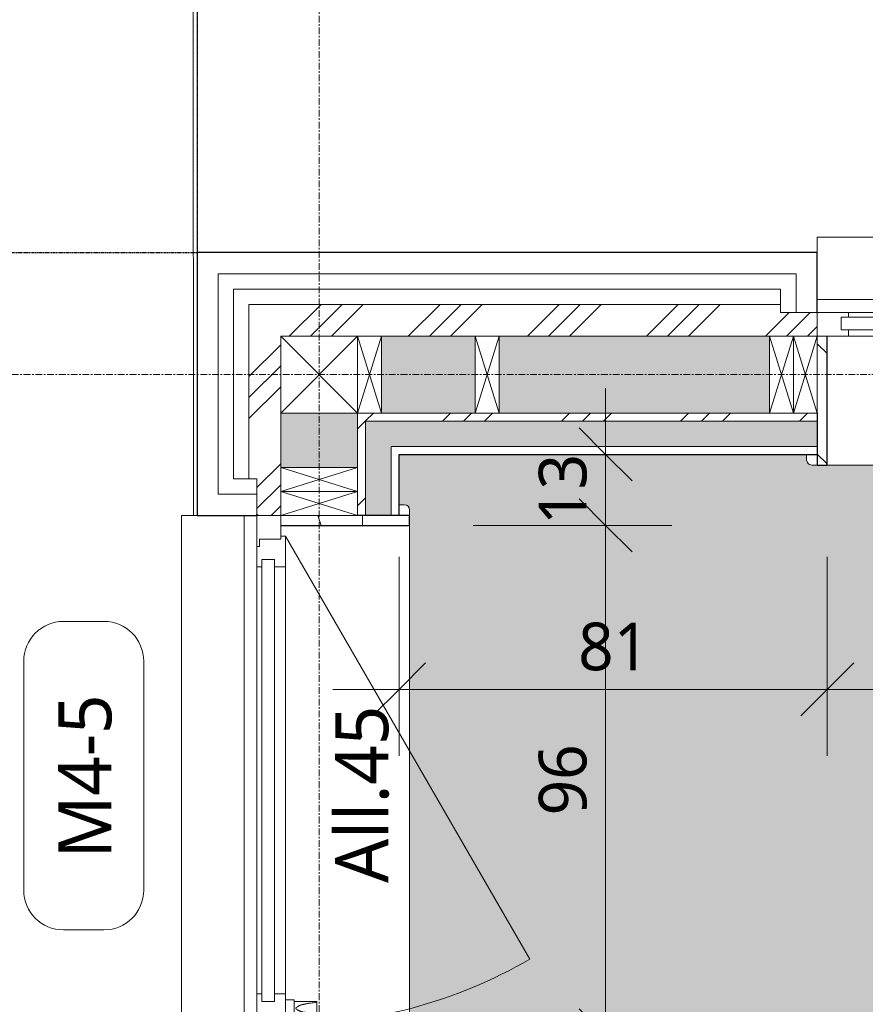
# Model space of a CAD drawing. Header units: millimetres. Extents: x -21522 to 77796, y -25697 to 15217.
# Tile 25 of 256: x -1770 to -175, y -17749 to -15891. Entities that reach past the tile are written whole.
import ezdxf

# ---------------------------------------------------------------- set-up
doc = ezdxf.new("R2010")
doc.units = ezdxf.units.MM
doc.linetypes.add('Caché', pattern=[3, 2, -1])
doc.linetypes.add('Ligne de quadrillage', pattern=[22.225, 12.7, -3.175, 3.175, -3.175])
for name, color, linetype, lineweight in [('A-ANNO-DIMS', 211, 'Continuous', 9), ('A-ANNO-DIMS-50', 211, 'Continuous', 9), ('A-AREA-PATT', 32, 'Continuous', 13), ('A-DETL', 90, 'Continuous', 70), ('A-DETL-GENF', 92, 'Continuous', 13), ('A-GLAZ', 151, 'Continuous', 13), ('A-GLAZ-IDEN', 152, 'Continuous', 9), ('A-WALL', 113, 'Continuous', 13), ('A-WALL-PATT', 111, 'Continuous', 13), ('C-TOPO-SDVS', 7, 'Continuous', 13), ('I-WALL', 2, 'Continuous', 13), ('S-GRID', 1, 'Continuous', 9)]:
    doc.layers.add(name, color=color, linetype=linetype, lineweight=lineweight)
doc.styles.add('Trebuchet MS_1', font='trebuc.ttf', dxfattribs={"height": 90})
doc.styles.add('Trebuchet MS_2', font='trebuc.ttf', dxfattribs={"height": 100})
doc.dimstyles.new('Cotes50e_Intérieur_Transparent', dxfattribs={"dimscale": 304.8, "dimtxt": 92.785582, "dimasz": 0.328084, "dimexe": 0.410105, "dimexo": 0.0625, "dimgap": 0.036089, "dimtad": 1, "dimdec": 0, "dimlfac": 0.1, "dimzin": 0, "dimdsep": 46, "dimtxsty": 'Trebuchet MS_1', "dimblk1": 'OBLIQUE', "dimblk2": 'OBLIQUE', "dimsah": 1, "dimcen": 0.09, "dimdle": 0.410105, "dimazin": 0, "dimtfac": 1, "dimtdec": 4, "dimtix": 1, "dimtmove": 0, "dimatfit": 3, "dimfxl": 0.82021, "dimfxlon": 1, "dimtvp": 1, "dimtolj": 1, "dimtzin": 0, "dimarcsym": 2})
pattern_1 = [(45, (0, 0), (-112.2532, 112.2532), []), (45, (39.69, 0), (0, 224.5064), []), (45, (-39.69, 0), (0, 224.5064), [])]
pattern_2 = [(315, (-1435.66, -20620.04), (177.7999, -88.8996), [15.715, -110.008]), (315, (-1357.873, -20653.376), (177.7999, -88.8996), [15.715, -110.008]), (315, (-1435.66, -20664.49), (177.7999, -88.8996), [15.715, -110.008]), (315, (-1357.873, -20697.827), (177.7999, -88.8996), [15.715, -110.008]), (341.565, (-1424.55, -20631.15), (355.59962, -88.89985), [35.141, -245.986]), (341.565, (-1391.21, -20642.264), (355.59962, -88.89985), [35.141, -245.986]), (341.565, (-1424.55, -20675.601), (355.59962, -88.89985), [35.141, -245.986]), (341.565, (-1391.21, -20686.714), (355.59962, -88.89985), [35.141, -245.986]), (45, (-1357.874, -20631.15), (-177.7999, -88.8996), [15.715, -110.008]), (45, (-1435.66, -20664.49), (-177.7999, -88.8996), [15.715, -110.008]), (45, (-1357.873, -20675.6), (-177.7999, -88.8996), [15.715, -110.008]), (45, (-1435.66, -20708.94), (-177.7999, -88.8996), [15.715, -110.008]), (18.435, (-1391.21, -20642.264), (-355.59962, -88.89985), [35.141, -245.986]), (18.435, (-1424.55, -20653.376), (-355.59962, -88.89985), [35.141, -245.986]), (18.435, (-1391.21, -20686.714), (-355.59962, -88.89985), [35.141, -245.986]), (18.435, (-1424.55, -20697.826), (-355.59962, -88.89985), [35.141, -245.986])]
pattern_3 = [(225, (171.194, -16330.41), (-88.8996, -177.8), [15.715, -110.008]), (225, (137.857, -16408.2), (-88.8996, -177.8), [15.715, -110.008]), (225, (126.744, -16330.41), (-88.8996, -177.8), [15.715, -110.008]), (225, (93.407, -16408.2), (-88.8996, -177.8), [15.715, -110.008]), (251.565, (160.082, -16341.522), (-88.89985, -355.5996), [35.141, -245.986]), (251.565, (148.97, -16374.86), (-88.89985, -355.5996), [35.141, -245.986]), (251.565, (115.632, -16341.522), (-88.89985, -355.5996), [35.141, -245.986]), (251.565, (104.52, -16374.86), (-88.89985, -355.5996), [35.141, -245.986]), (315, (160.08, -16408.2), (-88.8996, 177.8), [15.715, -110.008]), (315, (126.744, -16330.41), (-88.8996, 177.8), [15.715, -110.008]), (315, (115.63, -16408.2), (-88.8996, 177.8), [15.715, -110.008]), (315, (82.294, -16330.41), (-88.8996, 177.8), [15.715, -110.008]), (288.435, (148.97, -16374.86), (-88.89985, 355.5996), [35.141, -245.986]), (288.435, (137.857, -16341.523), (-88.89985, 355.5996), [35.141, -245.986]), (288.435, (104.52, -16374.86), (-88.89985, 355.5996), [35.141, -245.986]), (288.435, (93.407, -16341.523), (-88.89985, 355.5996), [35.141, -245.986])]
pattern_4 = [(108.435, (54.145, 0), (-208.24995, 416.49993), [79.025, -579.519]), (139.399, (29.155, 74.97), (-1249.505702, 1041.24372), [38.399, -1881.572]), (136.848, (208.25, 99.96), (-3123.769422, 2915.4788923), [91.346, -4475.934]), (109.983, (141.61, 162.435), (-624.746965, 1666.001328), [48.75, -2388.754]), (90, (124.95, 0), (-208.25, 208.25), [41.65, -166.6]), (118.443, (124.95, 41.65), (1457.75313, -2707.248388), [113.682, -5570.435]), (84.289, (70.805, 141.61), (-208.263648, -1874.248384), [41.858, -2051.029]), (129.806, (74.97, 183.26), (833.0069, -1041.24319), [32.53, -1593.955])]

# ---------------------------------------------------------------- blocks, each defined once
blk = doc.blocks.new('Menuiserie Alu - 1fixe - 100x180cm - Bavette Alu-7969137-00_RDC_50e Copie 1')
at = {"layer": 'A-GLAZ', "color": 30}
for p, q in [((-500, 210.5), (-510, 210.5)), ((481, 210.5), (-481, 210.5)), ((510, 210.5), (500, 210.5)), ((-520, 200.5), (-520, 190.5)), ((520, 190.5), (520, 200.5)), ((-500, -32.5), (-441, -32.5)), ((-500, -77.5), (-500, -32.5)), ((-441, -32.5), (441, -32.5)), ((-441, -32.5), (-441, -44.5)), ((441, -32.5), (500, -32.5)), ((441, -44.5), (441, -32.5)), ((500, -32.5), (500, -77.5)), ((-455, -68.5), (-455, -44.5)), ((-455, -44.5), (455, -44.5)), ((-455, -44.5), (-455, -68.5)), ((-441, -44.5), (-455, -44.5)), ((455, -44.5), (441, -44.5)), ((455, -44.5), (455, -68.5)), ((455, -68.5), (455, -44.5)), ((455, -68.5), (-455, -68.5)), ((-455, -68.5), (-441, -68.5)), ((-441, -68.5), (-441, -77.5)), ((441, -68.5), (455, -68.5)), ((441, -77.5), (441, -68.5)), ((-441, -77.5), (-500, -77.5)), ((441, -77.5), (-441, -77.5)), ((500, -77.5), (441, -77.5)), ((-500, -101.9), (500, -101.9))]:
    blk.add_line(p, q, dxfattribs=at)
for centre, start, end in [((-510, 200.5), 90, 180), ((510, 200.5), 360, 90)]:
    blk.add_arc(centre, 10, start, end, dxfattribs=at)
blk = doc.blocks.new('Menuiserie Alu - 1V - 100x180cm - Bavette Alu-8284120-00_RDC_50e Copie 1')
at = {"layer": 'A-DETL-GENF', "color": 30}
blk.add_line((461, 23.5), (-337.5, -437.5), dxfattribs=at)
blk.add_arc((461, 23.5), 922, 180, 210, dxfattribs=at)
at = {"layer": 'A-GLAZ', "color": 30}
for p, q in [((500, 101.9), (-500, 101.9)), ((-441, 77.5), (-500, 77.5)), ((-500, 77.5), (-500, 32.5)), ((-441, 72.5), (-441, 77.5)), ((-403, 77.5), (-441, 77.5)), ((-441, 77.5), (-441, 72.5)), ((403, 77.5), (-403, 77.5)), ((-403, 68.5), (-403, 77.5)), ((403, 77.5), (403, 68.5)), ((441, 77.5), (403, 77.5)), ((441, 77.5), (441, 72.5)), ((500, 77.5), (441, 77.5)), ((441, 72.5), (441, 77.5)), ((500, 32.5), (500, 77.5)), ((-455, 32.5), (-455, 72.5)), ((-455, 72.5), (-441, 72.5)), ((-441, 72.5), (-455, 72.5)), ((-455, 72.5), (-455, 32.5)), ((417, 68.5), (-417, 68.5)), ((-417, 68.5), (-417, 44.5)), ((-417, 44.5), (-417, 68.5)), ((-417, 68.5), (-403, 68.5)), ((403, 68.5), (417, 68.5)), ((417, 44.5), (417, 68.5)), ((417, 68.5), (417, 44.5)), ((441, 72.5), (455, 72.5)), ((455, 72.5), (441, 72.5)), ((455, 72.5), (455, 32.5)), ((455, 32.5), (455, 72.5)), ((-417, 44.5), (417, 44.5)), ((-403, 44.5), (-417, 44.5)), ((-403, 23.5), (-403, 44.5)), ((417, 44.5), (403, 44.5)), ((403, 44.5), (403, 23.5)), ((-500, 32.5), (-455, 32.5)), ((-455, 32.5), (-461, 32.5)), ((-461, 32.5), (-461, 23.5)), ((-461, 23.5), (-403, 23.5)), ((-446, 23.5), (-446, 7.5)), ((-414, 7.5), (-414, 23.5)), ((-403, 23.5), (403, 23.5)), ((403, 23.5), (461, 23.5)), ((455, 32.5), (500, 32.5)), ((461, 32.5), (455, 32.5)), ((461, 23.5), (461, 32.5)), ((-442.6, 7.5), (-442.6, -35.5)), ((-417.4, -35.5), (-417.4, 7.5)), ((-442.3, -35.5), (-442.6, -35.5)), ((-442.3, -35.5), (-417.7, -35.5)), ((-417.4, -35.5), (-417.7, -35.5)), ((-520, -190.5), (-520, -200.5)), ((520, -200.5), (520, -190.5)), ((-510, -210.5), (-500, -210.5)), ((-481, -210.5), (481, -210.5)), ((500, -210.5), (510, -210.5))]:
    blk.add_line(p, q, dxfattribs=at)
at = {"layer": 'A-GLAZ', "color": 30, "flags": 128}
for points in [[(-430, 7.5), (-432.6, 7.5), (-435.2, 7.5), (-437.6, 7.5), (-439.8, 7.5), (-441.8, 7.5), (-443.4, 7.5), (-444.7, 7.5), (-445.5, 7.5), (-445.9, 7.5)], [(-414.1, 7.5), (-414.5, 7.5), (-415.3, 7.5), (-416.6, 7.5), (-418.2, 7.5), (-420.2, 7.5), (-422.4, 7.5), (-424.8, 7.5), (-427.4, 7.5), (-430, 7.5)]]:
    blk.add_lwpolyline(points, dxfattribs=at)
at = {"layer": 'A-GLAZ', "color": 30}
for centre, start, end in [((-510, -200.5), 180, 270), ((510, -200.5), 270, 360)]:
    blk.add_arc(centre, 10, start, end, dxfattribs=at)
for points, knots in [([(-419.4, -31.5), (-419.6, -29.9), (-419.9, -26.7), (-420.5, -22.8), (-420.9, -19.7), (-421.3, -17.3), (-421.7, -15.4), (-421.9, -14), (-422.1, -13.2), (-422.2, -12.6), (-422.3, -12), (-422.5, -11.3), (-422.8, -9.9), (-423.2, -7.9), (-423.7, -6), (-424.1, -4.7), (-424.4, -4), (-424.6, -3.4), (-424.9, -2.9), (-425.3, -2.1), (-425.8, -1.1), (-426.5, 0.1), (-427.4, 1.7), (-428.4, 3.1), (-429.3, 3.7), (-429.7, 3.9), (-430.1, 4), (-430.4, 3.9), (-430.9, 3.7), (-431.7, 3.1), (-432.7, 1.7), (-433.6, 0.1), (-434.3, -1.2), (-434.8, -2.2), (-435.1, -3), (-435.4, -3.5), (-435.6, -4), (-435.9, -4.7), (-436.4, -6), (-436.8, -8), (-437.2, -9.9), (-437.6, -11.5), (-437.8, -12.7), (-438, -13.8), (-438.3, -15.4), (-438.7, -17.3), (-439.1, -19.7), (-439.8, -24.4), (-440.3, -28.3), (-440.6, -31.5)], [0, 0, 0, 0, 0.0625, 0.125, 0.15625, 0.1875, 0.21875, 0.234375, 0.242188, 0.25, 0.257812, 0.265625, 0.28125, 0.3125, 0.34375, 0.359375, 0.367188, 0.375, 0.382812, 0.390625, 0.40625, 0.421875, 0.4375, 0.46875, 0.484375, 0.492188, 0.5, 0.507812, 0.515625, 0.53125, 0.5625, 0.578125, 0.59375, 0.609375, 0.617188, 0.625, 0.632812, 0.640625, 0.65625, 0.6875, 0.71875, 0.734375, 0.75, 0.765625, 0.78125, 0.8125, 0.84375, 0.875, 1, 1, 1, 1]), ([(-440.6, -31.5), (-440.6, -31.8), (-440.7, -32.4), (-440.9, -33), (-441, -33.3), (-441, -33.6), (-441.1, -33.8), (-441.2, -34), (-441.3, -34.2), (-441.4, -34.4), (-441.5, -34.5), (-441.6, -34.8), (-441.7, -35), (-441.9, -35.2), (-442.1, -35.4), (-442.2, -35.5), (-442.3, -35.5)], [0, 0, 0, 0, 0.166667, 0.25, 0.291667, 0.333333, 0.375, 0.416667, 0.458333, 0.5, 0.541667, 0.583333, 0.666667, 0.75, 0.833333, 1, 1, 1, 1]), ([(-417.7, -35.5), (-417.8, -35.5), (-417.9, -35.4), (-418.1, -35.2), (-418.3, -35), (-418.4, -34.8), (-418.5, -34.7), (-418.5, -34.5), (-418.6, -34.4), (-418.7, -34.2), (-418.8, -34), (-418.9, -33.8), (-419, -33.6), (-419, -33.3), (-419.1, -33), (-419.3, -32.4), (-419.4, -31.8), (-419.4, -31.5)], [0, 0, 0, 0, 0.166667, 0.25, 0.333333, 0.375, 0.416667, 0.458333, 0.5, 0.541667, 0.583333, 0.625, 0.666667, 0.708333, 0.75, 0.833333, 1, 1, 1, 1])]:
    blk.add_open_spline(points, degree=3, knots=knots, dxfattribs=at)
blk = doc.blocks.new('Bavette Aluminium - Bavelle Aluminium-8283865-00_RDC_50e Copie 1')
at = {"layer": 'A-GLAZ', "color": 30}
for p, q in [((-500, 113), (-500, 142)), ((-500, 142), (500, 142)), ((500, 142), (500, 113))]:
    blk.add_line(p, q, dxfattribs=at)
blk = doc.blocks.new('Bavette Aluminium - Bavelle Aluminium-7958409-00_RDC_50e Copie 1')
at = {"layer": 'A-GLAZ', "color": 30}
for p, q in [((-500, -142), (-500, -113)), ((500, -113), (500, -142)), ((500, -142), (-500, -142))]:
    blk.add_line(p, q, dxfattribs=at)
blk = doc.blocks.new('Répétition de détail - Croix 45x145-V25-00_RDC_50e Copie 1')
at = {"layer": 'A-DETL-GENF'}
for p, q in [((22.5, 72.5), (-22.5, 72.5)), ((-22.5, 72.5), (-22.5, -72.5)), ((-22.5, 72.5), (22.5, 72.5)), ((-22.5, -72.5), (-22.5, 72.5)), ((-22.5, 72.5), (22.5, -72.5)), ((-22.5, -72.5), (22.5, 72.5)), ((622.5, 72.5), (577.5, 72.5)), ((577.5, 72.5), (577.5, -72.5)), ((577.5, 72.5), (622.5, 72.5)), ((577.5, -72.5), (577.5, 72.5)), ((577.5, 72.5), (622.5, -72.5)), ((577.5, -72.5), (622.5, 72.5)), ((622.5, -72.5), (622.5, 72.5)), ((622.5, 72.5), (622.5, -72.5)), ((-22.5, -72.5), (22.5, -72.5)), ((22.5, -72.5), (-22.5, -72.5)), ((577.5, -72.5), (622.5, -72.5)), ((622.5, -72.5), (577.5, -72.5))]:
    blk.add_line(p, q, dxfattribs=at)
blk = doc.blocks.new('Répétition de détail - Croix 45x145-V26-00_RDC_50e Copie 1')
at = {"layer": 'A-DETL-GENF'}
for p, q in [((-22.5, 72.5), (-22.5, -72.5)), ((-22.5, -72.5), (-22.5, 72.5))]:
    blk.add_line(p, q, dxfattribs=at)
blk = doc.blocks.new('STR_RECTANGLE - Croix 45x145-V39-00_RDC_50e Copie 1')
at = {"layer": 'A-DETL-GENF'}
for p, q in [((22.5, 72.5), (-22.5, 72.5)), ((-22.5, 72.5), (22.5, 72.5)), ((-22.5, 72.5), (22.5, -72.5)), ((-22.5, -72.5), (22.5, 72.5)), ((22.5, -72.5), (22.5, 72.5)), ((22.5, 72.5), (22.5, -72.5)), ((-22.5, -72.5), (22.5, -72.5)), ((22.5, -72.5), (-22.5, -72.5))]:
    blk.add_line(p, q, dxfattribs=at)
blk = doc.blocks.new('STR_RECTANGLE - Croix 45x145-V40-00_RDC_50e Copie 1')
at = {"layer": 'A-DETL-GENF'}
for p, q in [((22.5, 72.5), (-22.5, 72.5)), ((-22.5, 72.5), (-22.5, -72.5)), ((-22.5, 72.5), (22.5, 72.5)), ((-22.5, -72.5), (-22.5, 72.5)), ((-22.5, 72.5), (22.5, -72.5)), ((-22.5, -72.5), (22.5, 72.5)), ((22.5, -72.5), (22.5, 72.5)), ((22.5, 72.5), (22.5, -72.5)), ((-22.5, -72.5), (22.5, -72.5)), ((22.5, -72.5), (-22.5, -72.5))]:
    blk.add_line(p, q, dxfattribs=at)
blk = doc.blocks.new('STR_RECTANGLE - Croix 45x145-V48-00_RDC_50e Copie 1')
at = {"layer": 'A-DETL-GENF'}
for p, q in [((22.5, 72.5), (-22.5, 72.5)), ((-22.5, 72.5), (22.5, 72.5)), ((-22.5, 72.5), (22.5, -72.5)), ((-22.5, -72.5), (22.5, 72.5)), ((22.5, -72.5), (22.5, 72.5)), ((22.5, 72.5), (22.5, -72.5)), ((-22.5, -72.5), (22.5, -72.5)), ((22.5, -72.5), (-22.5, -72.5))]:
    blk.add_line(p, q, dxfattribs=at)
blk = doc.blocks.new('STR_RECTANGLE - Croix 145x145-8480261-00_RDC_50e Copie 1')
at = {"layer": 'A-DETL-GENF'}
for p, q in [((72.5, 72.5), (-72.5, 72.5)), ((-72.5, 72.5), (-72.5, -72.5)), ((-72.5, 72.5), (72.5, 72.5)), ((-72.5, -72.5), (-72.5, 72.5)), ((-72.5, 72.5), (72.5, -72.5)), ((-72.5, -72.5), (72.5, 72.5)), ((72.5, -72.5), (72.5, 72.5)), ((72.5, 72.5), (72.5, -72.5)), ((-72.5, -72.5), (72.5, -72.5)), ((72.5, -72.5), (-72.5, -72.5))]:
    blk.add_line(p, q, dxfattribs=at)
blk = doc.blocks.new('DIMBLOCK60-00_RDC_50e Copie 1')
at = {"layer": 'A-ANNO-DIMS-50'}
for p, q in [((-1054.7, -17154.9), (-1054.7, -16904.9)), ((-246.8, -17154.9), (-246.8, -16904.9)), ((-1054.7, -17154.9), (-1004.7, -17104.9)), ((-246.8, -17154.9), (-196.8, -17104.9)), ((-1179.7, -17154.9), (-246.8, -17154.9)), ((-1054.7, -17154.9), (-1104.7, -17204.9)), ((-1054.7, -17154.9), (-1054.7, -17279.9)), ((-246.8, -17154.9), (-296.8, -17204.9)), ((-246.8, -17154.9), (-246.8, -17279.9))]:
    blk.add_line(p, q, dxfattribs=at)
at = {"layer": 'A-ANNO-DIMS-50', "color": 0, "insert": (-716.8, -17028.8), "char_height": 90, "width": 158.522, "attachment_point": 1, "line_spacing_factor": 1.048425, "style": 'Trebuchet MS_1'}
blk.add_mtext('81', dxfattribs=at)
blk = doc.blocks.new('_Oblique')
at = {"color": 0, "linetype": 'ByBlock', "lineweight": -2}
blk.add_line((-0.5, -0.5), (0.5, 0.5), dxfattribs=at)
blk = doc.blocks.new('DIMBLOCK61-00_RDC_50e Copie 1')
at = {"layer": 'A-ANNO-DIMS-50'}
for p, q in [((-246.8, -17154.9), (-246.8, -16904.9)), ((715.2, -17154.9), (715.2, -16904.9)), ((-246.8, -17154.9), (-196.8, -17104.9)), ((715.2, -17154.9), (765.2, -17104.9)), ((-246.8, -17154.9), (-296.8, -17204.9)), ((-246.8, -17154.9), (715.2, -17154.9)), ((-246.8, -17154.9), (-246.8, -17279.9)), ((715.2, -17154.9), (665.2, -17204.9)), ((715.2, -17154.9), (715.2, -17279.9))]:
    blk.add_line(p, q, dxfattribs=at)
at = {"layer": 'A-ANNO-DIMS-50', "color": 0, "insert": (168.1, -17028.8), "char_height": 90, "width": 158.522, "attachment_point": 1, "line_spacing_factor": 1.048425, "style": 'Trebuchet MS_1'}
blk.add_mtext('96', dxfattribs=at)
blk = doc.blocks.new('DIMBLOCK72-00_RDC_50e Copie 1')
at = {"layer": 'A-ANNO-DIMS-50'}
for p, q in [((-664.9, -16845.4), (-714.9, -16795.4)), ((-664.9, -16845.4), (-914.9, -16845.4)), ((-664.9, -17807.4), (-664.9, -16845.4)), ((-664.9, -16845.4), (-614.9, -16895.4)), ((-664.9, -16845.4), (-539.9, -16845.4)), ((-664.9, -17807.4), (-714.9, -17757.4)), ((-664.9, -17807.4), (-914.9, -17807.4)), ((-664.9, -17807.4), (-614.9, -17857.4)), ((-664.9, -17807.4), (-539.9, -17807.4))]:
    blk.add_line(p, q, dxfattribs=at)
at = {"layer": 'A-ANNO-DIMS-50', "color": 0, "insert": (-791.1, -17392.5), "char_height": 90, "width": 158.522, "attachment_point": 1, "rotation": 90, "line_spacing_factor": 1.048425, "style": 'Trebuchet MS_1'}
blk.add_mtext('96', dxfattribs=at)
blk = doc.blocks.new('DIMBLOCK73-00_RDC_50e Copie 1')
at = {"layer": 'A-ANNO-DIMS-50'}
for p, q in [((-664.9, -16845.4), (-664.9, -16586.4)), ((-664.9, -16711.4), (-714.9, -16661.4)), ((-664.9, -16711.4), (-914.9, -16711.4)), ((-664.9, -16711.4), (-614.9, -16761.4)), ((-664.9, -16711.4), (-539.9, -16711.4)), ((-664.9, -16845.4), (-714.9, -16795.4)), ((-664.9, -16845.4), (-914.9, -16845.4)), ((-664.9, -16845.4), (-614.9, -16895.4)), ((-664.9, -16845.4), (-539.9, -16845.4))]:
    blk.add_line(p, q, dxfattribs=at)
at = {"layer": 'A-ANNO-DIMS-50', "color": 0, "insert": (-791.1, -16844.5), "char_height": 90, "width": 158.522, "attachment_point": 1, "rotation": 90, "line_spacing_factor": 1.048425, "style": 'Trebuchet MS_1'}
blk.add_mtext('13', dxfattribs=at)
blk = doc.blocks.new('Identifiant - Identifiant-6867753-00_RDC_50e Copie 1')
at = {"layer": 'A-GLAZ-IDEN'}
for p, q in [((-4.143, 2.314), (4.498, 2.314)), ((-5.643, -0.716), (-5.643, 0.814)), ((5.998, 0.814), (5.998, -0.716)), ((4.498, -2.216), (-4.143, -2.216))]:
    blk.add_line(p, q, dxfattribs=at)
for centre, start, end in [((-4.143, 0.814), 90, 180), ((4.498, 0.814), 0, 90), ((-4.143, -0.716), 180, 270), ((4.498, -0.716), 270, 0)]:
    blk.add_arc(centre, 1.5, start, end, dxfattribs=at)

msp = doc.modelspace()

# ---------------------------------------------------------------- hatches: boundary and pattern name
at = {"layer": 'A-AREA-PATT'}
h = msp.add_hatch(color=10, dxfattribs=at)
h.paths.add_polyline_path([(-1020.8, -20669.1), (2033.5, -20669.1), (2033.5, -20272.1), (1990.9, -20272.1), (1990.9, -20201.1), (2033.5, -20201.1), (2033.5, -17791.4), (2073.5, -17791.4), (2073.5, -17776.4), (2082.5, -17776.4), (2082.5, -16876.4), (2073.5, -16876.4), (2073.5, -16861.4), (2033.5, -16861.4), (2033.5, -16711.4), (754.2, -16711.4), (753.8, -16724), (752.8, -16726.4), (751.3, -16728.5), (749.2, -16730.1), (746.8, -16731.1), (744.2, -16731.4), (-278.4, -16731.1), (-280.8, -16730.1), (-282.9, -16728.5), (-284.5, -16726.4), (-285.5, -16724), (-285.8, -16721.4), (-285.8, -16711.4), (-1054.7, -16711.4), (-1054.7, -16806.4), (-1042.1, -16806.8), (-1039.7, -16807.7), (-1037.6, -16809.3), (-1036, -16811.4), (-1035, -16813.8), (-1034.7, -16816.4), (-1035, -17839), (-1036, -17841.4), (-1037.6, -17843.5), (-1039.7, -17845.1), (-1042.1, -17846.1), (-1044.7, -17846.4), (-1054.7, -17846.4), (-1054.7, -18562.1), (745.3, -18562.1), (745.3, -19362.1), (20.8, -19362.1), (20.8, -19524.5), (19.6, -19535.3), (16.1, -19545.7), (10.4, -19555), (2.9, -19562.9), (-6.2, -19568.9), (-16.4, -19572.8), (-44.2, -19579.6), (-33.1, -19628.4), (-7.9, -19622.3), (20.8, -19614.9), (22.2, -19614.7), (27.9, -19615.4), (32.1, -19617), (36.3, -19620), (39.6, -19624), (41.7, -19628.7), (45.6, -19642.7), (45.4, -19647.2), (44.2, -19651.6), (41.7, -19656), (39.1, -19659), (35.4, -19661.7), (31.2, -19663.4), (-71.6, -19687), (-176.4, -19698.9), (-281.9, -19698.9), (-386.7, -19687), (-489.5, -19663.4), (-493.7, -19661.7), (-497.4, -19659), (-500.4, -19655.6), (-503, -19649.7), (-503.7, -19647.2), (-503.7, -19641.8), (-503, -19638.2), (-500, -19628.7), (-497.4, -19623.4), (-493.7, -19619.4), (-489.5, -19616.7), (-485.6, -19615.2), (-480.5, -19614.7), (-475.4, -19615.4), (-450.4, -19622.3), (-425.2, -19628.4), (-414.2, -19579.6), (-441.9, -19572.8), (-452.1, -19568.9), (-461.2, -19562.9), (-468.8, -19555), (-474.4, -19545.7), (-478, -19535.3), (-479.2, -19524.5), (-479.2, -19362.1), (-1054.7, -19362.1), (-1054.7, -20201.1), (-1009.1, -20201.1), (-1009.1, -20272.1), (-1054.7, -20272.1), (-1054.7, -20669.1)])
h.paths.add_polyline_path([(1990.9, -20347.7), (1358.9, -20347.7), (1358.9, -20311.7), (1990.9, -20311.7), (1990.9, -20315.7)])
h.paths.add_polyline_path([(-417.1, -20347.7), (-1009.1, -20347.7), (-1009.1, -20311.7), (-377.1, -20311.7), (-377.1, -20347.7), (-382.1, -20347.7)])
h.paths.add_polyline_path([(1363.9, -20302.4), (766.9, -20302.4), (766.9, -20266.4), (1398.9, -20266.4), (1398.9, -20302.4), (1393.9, -20302.4)])
h.paths.add_polyline_path([(209.9, -20302.4), (-417.1, -20302.4), (-417.1, -20266.4), (214.9, -20266.4), (214.9, -20302.4)])
h.paths.add_polyline_path([(771.9, -20257.1), (174.9, -20257.1), (174.9, -20221.1), (806.9, -20221.1), (806.9, -20257.1), (801.9, -20257.1)])
h.paths.add_polyline_path([(-229.2, -19650.4), (-145.4, -19646.4), (-62.5, -19634.5), (-73.5, -19585.7), (-151, -19596.7), (-229.2, -19600.4), (-312.9, -19595.9), (-384.8, -19585.7), (-395.9, -19634.5), (-312.9, -19646.4), (-281.9, -19647.9)])
at = {"layer": 'A-WALL-PATT'}
h = msp.add_hatch(dxfattribs=at)
h.set_pattern_fill('FP_1', color=30, style=0, pattern_type=2)
h.set_pattern_definition(pattern_1)
h.paths.add_polyline_path([(-1277.7, -24686.7), (-1277.7, -24154.1), (-1321.7, -24154.1), (-1321.7, -24155.6), (-1322.7, -24155.6), (-1322.7, -24223.1), (-1337.7, -24223.1), (-1337.7, -24686.7)])
h.paths.add_polyline_path([(-1277.7, -21154.1), (-1277.7, -17826.4), (-1321.7, -17826.4), (-1321.7, -17827.9), (-1322.7, -17827.9), (-1322.7, -17895.4), (-1337.7, -17895.4), (-1337.7, -21085.1), (-1322.7, -21085.1), (-1322.7, -21152.6), (-1321.7, -21152.6), (-1321.7, -21154.1), (-1289.7, -21154.1)])
h.paths.add_polyline_path([(-1317.7, -16826.4), (-1277.7, -16826.4), (-1277.7, -16428.4), (-1337.7, -16428.4), (-1337.7, -16757.4), (-1322.7, -16757.4), (-1322.7, -16824.9), (-1321.7, -16824.9), (-1321.7, -16826.4)])
h = msp.add_hatch(dxfattribs=at)
h.set_pattern_fill('FP_1', color=30, style=0, pattern_type=2)
h.set_pattern_definition(pattern_1)
h.paths.add_polyline_path([(-265.8, -16488.4), (-265.8, -16444.4), (-267.3, -16444.4), (-267.3, -16443.4), (-334.8, -16443.4), (-334.8, -16428.4), (-1277.7, -16428.4), (-1277.7, -16488.4), (-310, -16488.4)])
h.paths.add_polyline_path([(1454, -16488.4), (1454, -16428.4), (803.2, -16428.4), (803.2, -16443.4), (735.7, -16443.4), (735.7, -16444.4), (734.2, -16444.4), (734.2, -16488.4), (1433, -16488.4)])
h = msp.add_hatch(dxfattribs=at)
h.set_pattern_fill('FP_5', color=30, angle=-135, style=0, pattern_type=2)
h.set_pattern_definition(pattern_3)
h.paths.add_polyline_path([(-1054.7, -16633.4), (-910.8, -16633.4), (-910.8, -16488.4), (-1087.7, -16488.4), (-1087.7, -16633.4)])
h.paths.add_polyline_path([(-355.8, -16633.4), (-355.8, -16488.4), (-865.8, -16488.4), (-865.8, -16633.4), (-538, -16633.4)])
h.paths.add_polyline_path([(923, -16633.4), (1433, -16633.4), (1433, -16488.4), (923, -16488.4), (923, -16590.6)])
h.paths.add_polyline_path([(824.2, -16633.4), (878, -16633.4), (878, -16488.4), (824.2, -16488.4), (824.2, -16590.6)])
h = msp.add_hatch(dxfattribs=at)
h.set_pattern_fill('FP_52', color=30, style=0, pattern_type=2)
h.set_pattern_definition(pattern_4)
h.paths.add_polyline_path([(-265.8, -16731.4), (-246.8, -16731.4), (-246.8, -16488.4), (-265.8, -16488.4), (-265.8, -16633.4)])
h = msp.add_hatch(dxfattribs=at)
h.set_pattern_fill('FP_4', color=30, angle=-135, style=0, pattern_type=2)
h.set_pattern_definition(pattern_2)
h.paths.add_polyline_path([(-1222.3, -24641.7), (-1132.7, -24641.7), (-1132.7, -24244.1), (-1277.7, -24244.1), (-1277.7, -24641.7)])
h.paths.add_polyline_path([(-1277.7, -21064.1), (-1132.7, -21064.1), (-1132.7, -20871.4), (-1277.7, -20871.4), (-1277.7, -21043.8)])
h.paths.add_polyline_path([(-1132.7, -20826.4), (-1132.7, -20718.1), (-1277.7, -20718.1), (-1277.7, -20826.4), (-1160.3, -20826.4)])
h.paths.add_polyline_path([(-1132.7, -20573.1), (-1132.7, -20271.4), (-1277.7, -20271.4), (-1277.7, -20573.1), (-1183.5, -20573.1)])
h.paths.add_polyline_path([(-1134.6, -20226.4), (-1132.7, -20226.4), (-1132.7, -19671.4), (-1277.7, -19671.4), (-1277.7, -20226.4), (-1222.3, -20226.4)])
h.paths.add_polyline_path([(-1168.3, -19626.4), (-1132.7, -19626.4), (-1132.7, -19071.4), (-1277.7, -19071.4), (-1277.7, -19626.4)])
h.paths.add_polyline_path([(-1132.7, -19026.4), (-1132.7, -18471.4), (-1277.7, -18471.4), (-1277.7, -19026.4), (-1204.8, -19026.4)])
h.paths.add_polyline_path([(-1277.7, -18426.4), (-1132.7, -18426.4), (-1132.7, -17916.4), (-1277.7, -17916.4)])
h.paths.add_polyline_path([(-1132.7, -16736.4), (-1132.7, -16633.5), (-1277.7, -16633.5), (-1277.7, -16736.4), (-1210, -16736.4)])
h = msp.add_hatch(dxfattribs=at)
h.set_pattern_fill('FP_1', color=30, style=0, pattern_type=2)
h.set_pattern_definition(pattern_1)
h.paths.add_polyline_path([(-1117.7, -24846.7), (-1117.7, -24837.7), (-1132.7, -24837.7), (-1132.7, -24846.7)])
h.paths.add_polyline_path([(-1117.7, -24680.7), (-1117.7, -24154.1), (-1132.7, -24154.1), (-1132.7, -24680.7)])
h.paths.add_polyline_path([(-1117.7, -21154.1), (-1117.7, -20749.1), (-1132.7, -20749.1), (-1132.7, -21154.1)])
h.paths.add_polyline_path([(-1117.7, -20687.1), (-1117.7, -20259.1), (-1132.7, -20259.1), (-1132.7, -20687.1)])
h.paths.add_polyline_path([(-1132.7, -20214.1), (-1117.7, -20214.1), (-1117.7, -17826.4), (-1132.7, -17826.4), (-1132.7, -20089.6)])
h.paths.add_polyline_path([(-1132.7, -16826.4), (-1117.7, -16826.4), (-1117.7, -16633.4), (-1132.7, -16633.4), (-1132.7, -16781.4)])
h = msp.add_hatch(dxfattribs=at)
h.set_pattern_fill('FP_1', color=30, style=0, pattern_type=2)
h.set_pattern_definition(pattern_1)
h.paths.add_polyline_path([(1523, -16648.4), (1523, -16633.4), (734.2, -16633.4), (734.2, -16648.4), (1478, -16648.4)])
h.paths.add_polyline_path([(-1117.7, -16648.4), (-265.8, -16648.4), (-265.8, -16633.4), (-1117.7, -16633.4)])
h = msp.add_hatch(dxfattribs=at)
h.set_pattern_fill('FP_4', color=30, angle=-135, style=0, pattern_type=2)
h.set_pattern_definition(pattern_2)
h.paths.add_polyline_path([(-1117.7, -24894.7), (-1069.7, -24894.7), (-1069.7, -24852.7), (-1117.7, -24852.7), (-1117.7, -24860.8)])
h.paths.add_polyline_path([(-1069.7, -24665.7), (-1069.7, -24154.1), (-1117.7, -24154.1), (-1117.7, -24665.7)])
h.paths.add_polyline_path([(-1117.7, -21154.1), (-1069.7, -21154.1), (-1069.7, -20767.1), (-1117.7, -20767.1), (-1117.7, -21043.8)])
h.paths.add_polyline_path([(-1117.7, -20669.1), (-1069.7, -20669.1), (-1069.7, -20272.1), (-1117.7, -20272.1), (-1117.7, -20407.6)])
h.paths.add_polyline_path([(-1069.7, -20201.1), (-1069.7, -17826.4), (-1117.7, -17826.4), (-1117.7, -20201.1)])
h.paths.add_polyline_path([(-1069.7, -16826.4), (-1069.7, -16648.4), (-1117.7, -16648.4), (-1117.7, -16826.4)])
h = msp.add_hatch(dxfattribs=at)
h.set_pattern_fill('FP_5', color=30, angle=-135, style=0, pattern_type=2)
h.set_pattern_definition(pattern_3)
h.paths.add_polyline_path([(1286.7, -16696.4), (1523, -16696.4), (1523, -16648.4), (734.2, -16648.4), (734.2, -16696.4)])
h.paths.add_polyline_path([(-1069.7, -16696.4), (-265.8, -16696.4), (-265.8, -16648.4), (-1069.7, -16648.4)])
h = msp.add_hatch(dxfattribs=at)
h.set_pattern_fill('FP_52', color=30, style=0, pattern_type=2)
h.set_pattern_definition(pattern_4)
h.paths.add_polyline_path([(-1277.7, -16845.4), (-1034.7, -16845.4), (-1034.7, -16826.4), (-1277.7, -16826.4)])

# ---------------------------------------------------------------- linework, layer by layer
at = {"layer": 'A-DETL', "linetype": 'Caché', "lineweight": 25}
for p in [(-1435.7, -10649.3), (-4642, -16330.4)]:
    msp.add_line(p, (-1435.7, -16330.4), dxfattribs=at)
at = {"layer": 'A-WALL', "color": 20, "lineweight": 25}
for p, q in [((-1435.7, -16330.4), (-1435.7, -16826.4)), ((-265.8, -16330.4), (-1435.7, -16330.4)), ((-265.8, -16443.4), (-265.8, -16330.4)), ((-267.3, -16444.4), (-267.3, -16443.4)), ((-267.3, -16443.4), (-265.8, -16443.4)), ((-265.8, -16444.4), (-267.3, -16444.4)), ((-1054.7, -16826.4), (-1054.7, -16711.4)), ((-1054.7, -16711.4), (-265.8, -16711.4)), ((-1435.7, -16826.4), (-1322.7, -16826.4)), ((-1322.7, -16826.4), (-1322.7, -16824.9)), ((-1322.7, -16824.9), (-1321.7, -16824.9)), ((-1321.7, -16824.9), (-1321.7, -16826.4))]:
    msp.add_line(p, q, dxfattribs=at)
at = {"layer": 'A-WALL', "color": 30}
for p, q in [((-1395.7, -16370.4), (-1395.7, -16786.4)), ((-305.8, -16370.4), (-1395.7, -16370.4)), ((-305.8, -16443.4), (-305.8, -16370.4)), ((-1366.7, -16399.4), (-1366.7, -16757.4)), ((-334.8, -16399.4), (-1366.7, -16399.4)), ((-334.8, -16443.4), (-334.8, -16399.4)), ((-1337.7, -16428.4), (-1337.7, -16757.4)), ((-334.8, -16428.4), (-1337.7, -16428.4)), ((-334.8, -16443.4), (-267.3, -16443.4)), ((-910.8, -16488.4), (-1087.7, -16488.4)), ((-355.8, -16488.4), (-865.8, -16488.4)), ((-1277.7, -16633.5), (-1277.7, -16736.4)), ((-1132.7, -16736.4), (-1132.7, -16633.5)), ((-1087.7, -16633.4), (-910.8, -16633.4)), ((-865.8, -16633.4), (-355.8, -16633.4)), ((-1117.7, -16826.4), (-1117.7, -16648.4)), ((-1117.7, -16648.4), (-265.8, -16648.4)), ((-1069.7, -16826.4), (-1069.7, -16696.4)), ((-1069.7, -16696.4), (-265.8, -16696.4)), ((-1366.7, -16757.4), (-1322.7, -16757.4)), ((-1322.7, -16824.9), (-1322.7, -16757.4)), ((-1395.7, -16786.4), (-1322.7, -16786.4))]:
    msp.add_line(p, q, dxfattribs=at)
at = {"layer": 'C-TOPO-SDVS'}
for p, q in [((-1435.7, -10649.3), (-1435.7, -16330.4)), ((-1442.1, -16826.4), (-1447.2, -10729.5))]:
    msp.add_line(p, q, dxfattribs=at)
at = {"layer": 'I-WALL', "color": 20, "lineweight": 25}
for p, q in [((-246.8, -16731.4), (-246.8, -16488.4)), ((-265.8, -16633.4), (-265.8, -16731.4)), ((-265.8, -16731.4), (-246.8, -16731.4)), ((-1034.7, -16826.4), (-1132.7, -16826.4)), ((-1034.7, -16845.4), (-1034.7, -16826.4)), ((-1277.7, -16845.4), (-1034.7, -16845.4))]:
    msp.add_line(p, q, dxfattribs=at)
at = {"layer": 'S-GRID', "linetype": 'Ligne de quadrillage'}
for p, q in [((-1205.2, 13831.3), (-1205.2, -25037.2)), ((24853.2, -16560.9), (-13724, -16560.9))]:
    msp.add_line(p, q, dxfattribs=at)

# ---------------------------------------------------------------- block references
at = {"layer": 'A-DETL-GENF'}
for name, p, rotation in [('Répétition de détail - Croix 45x145-V26-00_RDC_50e Copie 1', (-1205.2, -16510.9), 269.9999999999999), ('Répétition de détail - Croix 45x145-V25-00_RDC_50e Copie 1', (-288.3, -16560.9), 180), ('STR_RECTANGLE - Croix 45x145-V40-00_RDC_50e Copie 1', (-1205.2, -16758.9), 270.0000000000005), ('STR_RECTANGLE - Croix 45x145-V39-00_RDC_50e Copie 1', (-1205.2, -16803.9), 270.0000000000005)]:
    msp.add_blockref(name, p, dxfattribs=dict(at, rotation=rotation))
for name, p in [('STR_RECTANGLE - Croix 145x145-8480261-00_RDC_50e Copie 1', (-1205.2, -16561)), ('STR_RECTANGLE - Croix 45x145-V48-00_RDC_50e Copie 1', (-1110.2, -16560.9)), ('STR_RECTANGLE - Croix 45x145-V40-00_RDC_50e Copie 1', (-333.3, -16560.9))]:
    msp.add_blockref(name, p, dxfattribs=at)
at = {"layer": 'A-DETL-GENF', "color": 30, "rotation": 89.99999999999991}
msp.add_blockref('Menuiserie Alu - 1V - 100x180cm - Bavette Alu-8284120-00_RDC_50e Copie 1', (-1245.2, -17326.4), dxfattribs=at)
at = {"layer": 'A-GLAZ', "color": 30}
for name, p, rotation in [('Bavette Aluminium - Bavelle Aluminium-7958409-00_RDC_50e Copie 1', (234.2, -16443.4), 180), ('Menuiserie Alu - 1fixe - 100x180cm - Bavette Alu-7969137-00_RDC_50e Copie 1', (234.2, -16520.9), 180), ('Bavette Aluminium - Bavelle Aluminium-8283865-00_RDC_50e Copie 1', (-1322.7, -17326.4), 89.99999999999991)]:
    msp.add_blockref(name, p, dxfattribs=dict(at, rotation=rotation))
at = {"layer": 'A-GLAZ-IDEN', "xscale": 49.99999999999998, "yscale": 49.99999999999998, "zscale": 49.99999999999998, "rotation": 89.99999999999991}
msp.add_blockref('Identifiant - Identifiant-6867753-00_RDC_50e Copie 1', (-1647, -17326.4), dxfattribs=at)

# ---------------------------------------------------------------- texts
at = {"layer": 'A-GLAZ-IDEN', "insert": (-1175, -17519.9), "char_height": 100, "width": 452.953, "attachment_point": 1, "rotation": 90, "style": 'Trebuchet MS_2'}
msp.add_mtext('All.45', dxfattribs=at)

# ---------------------------------------------------------------- dimensions: what is measured, and where the dimension line sits
at = {"layer": 'A-ANNO-DIMS'}
for base, p1, p2, override, picture, middle in [((-664.9, -16711.4), (-914.9, -16845.4), (-914.9, -16711.4), {"dimpost": '<>', "dimfxl": 134}, 'DIMBLOCK73-00_RDC_50e Copie 1', (-721.7, -16778.4)), ((-664.9, -16845.4), (-914.9, -17807.4), (-914.9, -16845.4), {"dimpost": '<>', "dimfxl": 962}, 'DIMBLOCK72-00_RDC_50e Copie 1', (-721.9, -17326.4))]:
    dim = msp.add_linear_dim(base=base, p1=p1, p2=p2, angle=90, dimstyle='Cotes50e_Intérieur_Transparent', override=override, dxfattribs=at)
    dim.commit()
    dim.dimension.update_dxf_attribs({"geometry": picture, "text_midpoint": middle})
for base, p1, p2, override, picture, middle in [((-246.8, -17154.9), (-1054.7, -16904.9), (-246.8, -16904.9), {"dimpost": '<>', "dimfxl": 807.85}, 'DIMBLOCK60-00_RDC_50e Copie 1', (-650.7, -17098.2)), ((715.2, -17154.9), (-246.8, -16904.9), (715.2, -16904.9), {"dimpost": '<>', "dimfxl": 962}, 'DIMBLOCK61-00_RDC_50e Copie 1', (234.2, -17098))]:
    dim = msp.add_linear_dim(base=base, p1=p1, p2=p2, dimstyle='Cotes50e_Intérieur_Transparent', override=override, dxfattribs=at)
    dim.commit()
    dim.dimension.update_dxf_attribs({"geometry": picture, "text_midpoint": middle})

# ---------------------------------------------------------------- next in the draw order: texts
at = {"layer": 'A-GLAZ-IDEN', "insert": (-1697.2, -17473.5), "char_height": 100, "width": 372.785, "attachment_point": 1, "rotation": 90, "style": 'Trebuchet MS_2', "bg_fill": 3, "box_fill_scale": 1.25, "bg_fill_color": 256, "bg_fill_true_color": 13158600, "bg_fill_transparency": 0}
msp.add_mtext('M4-5', dxfattribs=at)

doc.saveas('drawing.dxf')
